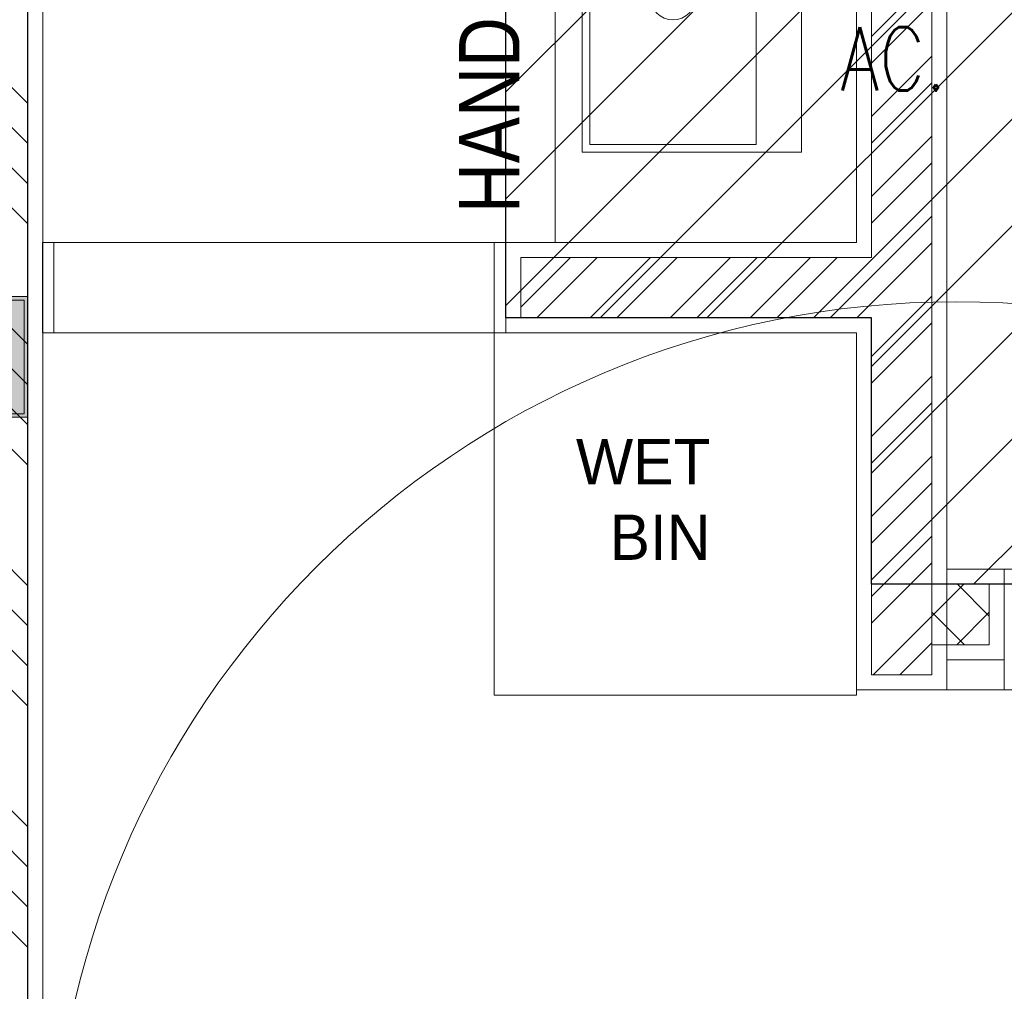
# Model space of a CAD drawing. Header units: millimetres. Extents: x -226731 to 126254, y -16359 to 60195.
# Tile 61 of 256: x -164022 to -162390, y 14534 to 16144. Entities that reach past the tile are written whole.
import ezdxf
from ezdxf.lldxf.tags import DXFTag

# ---------------------------------------------------------------- set-up
doc = ezdxf.new("R2010")
doc.units = ezdxf.units.MM
doc.header["$LTSCALE"] = 0.1
doc.header["$MEASUREMENT"] = 0
doc.linetypes.add('DASHED2', pattern=[0.375, 0.25, -0.125])
for name, color, linetype, lineweight in [('-P-Text', 7, 'Continuous', 18), ('0_CCE_ FF_SIDE WALL SPRINKLER', 6, 'Continuous', 0), ('ceiling hatch', 9, 'Continuous', 5), ('COLUMN', 5, 'Continuous', 0), ('COUNTER', 50, 'Continuous', 5), ('DIM', 142, 'Continuous', 9), ('Dominos Jalandhar - Xbase$0$I-FURN', 25, 'Continuous', 5), ('EQUIPMENTS', 30, 'Continuous', 9), ('Furniture_Finish', 200, 'Continuous', 0), ('HATCH', 9, 'Continuous', 0), ('S2-Civil plan', 5, 'Continuous', 5), ('SPRINKLER COVERAGE AREA', 1, 'Continuous', 9), ('TEXT', 70, 'Continuous', 5), ('WALLS', 1, 'Continuous', 5)]:
    doc.layers.add(name, color=color, linetype=linetype, lineweight=lineweight)
for name, color, linetype in [('0_CCE_PL Domestic pipe', 5, 'DOMESTIC_LINE'), ('FIRE FIGHTING SERVICES', 5, 'Continuous'), ('NPC-P-Waste Water Pipe', 5, 'Continuous')]:
    doc.layers.add(name, color=color, linetype=linetype)
doc.styles.add('ARIAL', font='arial.ttf')
doc.styles.add('Dominos CV Raman - X base$0$50', font='arial.ttf', dxfattribs={"height": 75})
doc.styles.add('romance', font='romans.shx', dxfattribs={"width": 0.8})
doc.styles.get("Standard").update_dxf_attribs({"font": 'ARIALN.TTF'})
tags = doc.linetypes.add('DASH', pattern=[0.35, 0.25, -0.1]).pattern_tags.tags
tags[6:7] = [DXFTag(74, 4), DXFTag(75, 0), DXFTag(340, '0'), DXFTag(46, 1.0), DXFTag(50, 0.0), DXFTag(44, 0.0), DXFTag(45, 0.0)]
tags[4:5] = [DXFTag(74, 4), DXFTag(75, 0), DXFTag(340, '0'), DXFTag(46, 1.0), DXFTag(50, 0.0), DXFTag(44, 0.0), DXFTag(45, 0.0)]
doc.linetypes.add('DOMESTIC_LINE', pattern='A,0.5,-0.2,["DWS",ARIAL,S=0.1,R=0,X=-0.1,Y=-0.05],-0.25', length=0.95)

# ---------------------------------------------------------------- blocks, each defined once
blk = doc.blocks.new('washbasin')
at = {"layer": 'DIM', "color": 8}
for points in [[(-227434.55, -32227.617), (-227414.05, -32227.617), (-227414.05, -32242.117), (-227434.55, -32242.117)], [(-227434.05, -32230.617), (-227414.55, -32230.617), (-227414.55, -32241.617), (-227434.05, -32241.617)]]:
    blk.add_lwpolyline(points, close=True, dxfattribs=at)
for centre, radius in [((-227424.3, -32229.367), 0.5), ((-227424.3, -32236.117), 1.5)]:
    blk.add_circle(centre, radius, dxfattribs=at)
blk = doc.blocks.new('A$C24A0312C')
at = {"layer": 'COLUMN', "linetype": 'Continuous'}
h = blk.add_hatch(color=8, dxfattribs=at)
h.dxf.hatch_style = 1
h.paths.add_polyline_path([(-100, 100), (100, 100), (100, -100), (-100, -100)])
h.paths.add_polyline_path([(94, 94), (-94, 94), (-94, -94), (94, -94)], flags=16)
at = {"layer": 'HATCH'}
h = blk.add_hatch(color=8, dxfattribs=at)
h.dxf.hatch_style = 1
h.paths.add_polyline_path([(94, 94), (-94, 94), (-94, -94), (94, -94)])
at = {"layer": 'COLUMN', "color": 8, "linetype": 'Continuous'}
for points in [[(100, 100), (-100, 100), (-100, -100), (100, -100)], [(94, 94), (-94, 94), (-94, -94), (94, -94)]]:
    blk.add_lwpolyline(points, close=True, dxfattribs=at)
blk = doc.blocks.new('A$C643D7E06')
at = {"layer": '-P-Text', "color": 0, "linetype": 'Continuous', "insert": (2189.3, 5431.6, 0), "char_height": 105, "width": 217.499, "attachment_point": 1, "style": 'romance'}
blk.add_mtext('AC.', dxfattribs=at)
blk = doc.blocks.new('A$C67E6678E')
at = {"layer": 'NPC-P-Waste Water Pipe', "true_color": 0xcd6928}
h = blk.add_hatch(dxfattribs=at)
h.set_pattern_fill('ANSI31', color=32, scale=1000)
h.set_pattern_definition([(45, (164851.16, -10699.63), (-88.38835, 88.38835), [])])
h.paths.add_polyline_path([(10643.2, 4336.7), (6342.1, 4336.7), (6342.1, 4814.1), (5642.5, 4814.1), (5642.5, 4508.5), (2241, 4508.5), (2241, 4950), (1634.9, 4950), (1634.9, 6045.3), (842.5, 6045.3), (842.5, 10025), (10643.2, 10025)])
at = {"layer": 'NPC-P-Waste Water Pipe', "color": 32, "true_color": 0xcd6928}
blk.add_lwpolyline([(10643.2, 4336.7), (6342.1, 4336.7), (6342.1, 4814.1), (5642.5, 4814.1), (5642.5, 4508.5), (2241, 4508.5), (2241, 4950), (1634.9, 4950), (1634.9, 6045.3), (842.5, 6045.3), (842.5, 10025), (10643.2, 10025)], close=True, dxfattribs=at)
blk = doc.blocks.new('A$C2AD535C3')
at = {"layer": 'SPRINKLER COVERAGE AREA', "color": 1}
blk.add_circle((0, 0), 2500, dxfattribs=at)
blk = doc.blocks.new('G$C3584CA52')
at = {"layer": '0_CCE_ FF_SIDE WALL SPRINKLER', "color": 240, "xscale": -0.6, "yscale": 0.6, "zscale": 0.6}
blk.add_blockref('A$C2AD535C3', (548.8, -7044.2), dxfattribs=at)

msp = doc.modelspace()

# ---------------------------------------------------------------- hatches: boundary and pattern name
at = {"layer": 'S2-Civil plan', "lineweight": 0}
h = msp.add_hatch(dxfattribs=at)
h.set_pattern_fill('ANSI34', color=8, scale=376.656735, angle=90)
h.set_pattern_definition([(135, (-23958, 0), (-199.7524, -199.7524), []), (135, (-23958, 66.58), (-199.7524, -199.7524), []), (135, (-23958, 133.17), (-199.7524, -199.7524), []), (135, (-23958, 199.75), (-199.7524, -199.7524), [])])
h.paths.add_polyline_path([(-164208.7, 10699.6), (-164008.7, 10699.6), (-164008.7, 20699.2), (-164208.7, 20699.2)])
at = {"layer": 'S2-Civil plan', "ltscale": 100}
h = msp.add_hatch(dxfattribs=at)
h.set_pattern_fill('ANSI32', color=8, scale=250, angle=180, style=0)
h.set_pattern_definition([(225, (-23958, 0), (66.29126, -66.29126), []), (225, (-24002.19, 5e-15), (66.29126, -66.29126), [])])
h.paths.add_polyline_path([(-164008.7, 16719.9), (-162510.2, 16719.9), (-162510.2, 15058.1), (-162610.2, 15058.1), (-162610.2, 15649.6), (-163191.3, 15649.6), (-163191.3, 15749.6), (-162610.2, 15749.6), (-162610.2, 16619.9), (-164008.7, 16619.9)])
h = msp.add_hatch(dxfattribs=at)
h.set_pattern_fill('ANSI37', color=8, scale=500, angle=180, style=0)
h.set_pattern_definition([(225, (-23958, 0), (44.194174, -44.194174), []), (315, (-23958, 0), (44.194174, 44.194174), [])])
h.paths.add_polyline_path([(-162510.2, 15108.1), (-162415.1, 15108.1), (-162415.1, 15208.1), (-162510.2, 15208.1)])

# ---------------------------------------------------------------- linework, layer by layer
at = {"layer": 'ceiling hatch', "color": 8}
for points in [[(-163984.1, 15774.6), (-163965.1, 15774.6), (-163965.1, 15624.6), (-163984.1, 15624.6)], [(-163235.3, 15774.6), (-163216.3, 15774.6), (-163216.3, 15624.6), (-163235.3, 15624.6)]]:
    msp.add_lwpolyline(points, close=True, dxfattribs=at)
at = {"layer": 'COUNTER', "color": 8}
msp.add_lwpolyline([(-162390.1, 15233.1), (-161589.9, 15233.1), (-161589.9, 15033.1), (-162390.1, 15033.1)], close=True, dxfattribs=at)
at = {"layer": 'Dominos Jalandhar - Xbase$0$I-FURN', "color": 8}
msp.add_lwpolyline([(-163134.7, 16594.9), (-163134.7, 15774.6), (-162635.2, 15774.6), (-162635.2, 16594.9)], close=True, dxfattribs=at)
at = {"layer": 'Dominos Jalandhar - Xbase$0$I-FURN', "color": 8, "lineweight": 0, "ltscale": 100}
for points in [[(-162390.1, 15233.1), (-162485.2, 15233.1), (-162485.2, 15033.1), (-162390.1, 15033.1)], [(-161589.9, 15033.1), (-162390.1, 15033.1), (-162390.1, 15233.1), (-161589.9, 15233.1)]]:
    msp.add_lwpolyline(points, close=True, dxfattribs=at)
at = {"layer": 'EQUIPMENTS', "color": 8}
msp.add_lwpolyline([(-162635.2, 15024.5), (-163235.3, 15024.5), (-163235.3, 15624.6), (-162635.2, 15624.6)], close=True, dxfattribs=at)
at = {"layer": 'Furniture_Finish', "color": 8, "lineweight": 0, "ltscale": 100}
msp.add_line((-162485.2, 15033.1), (-159208.7, 15033.1), dxfattribs=at)
at = {"layer": 'HATCH', "color": 8, "linetype": 'DASH', "ltscale": 100}
for p, q in [((-163965.1, 15774.6), (-163235.3, 15774.6)), ((-163235.3, 15624.6), (-163965.1, 15624.6))]:
    msp.add_line(p, q, dxfattribs=at)
at = {"layer": 'S2-Civil plan', "color": 8, "const_width": 2}
msp.add_lwpolyline([(-164008.7, 10499.6), (-164008.7, 20724.6), (-164208.7, 20724.6), (-164208.7, 10499.6)], close=True, dxfattribs=at)
at = {"layer": 'S2-Civil plan', "color": 8}
msp.add_lwpolyline([(-164008.7, 16719.9), (-162510.2, 16719.9), (-162510.2, 15058.1), (-162610.2, 15058.1), (-162610.2, 15649.6), (-163191.3, 15649.6), (-163191.3, 15749.6), (-162610.2, 15749.6), (-162610.2, 16619.9), (-164008.7, 16619.9)], close=True, dxfattribs=at)
at = {"layer": 'S2-Civil plan', "color": 8, "linetype": 'DASHED2', "lineweight": 0, "ltscale": 5}
msp.add_lwpolyline([(-162510.2, 15108.1), (-162415.1, 15108.1), (-162415.1, 15208.1), (-162510.2, 15208.1)], close=True, dxfattribs=at)
at = {"layer": 'WALLS', "color": 8, "ltscale": 1.2}
msp.add_lwpolyline([(-163983.7, 10699.6), (-163983.7, 16594.9), (-162635.2, 16594.9), (-162635.2, 15774.6), (-163216.3, 15774.6), (-163216.3, 15624.6), (-162635.2, 15624.6), (-162635.2, 15033.1), (-162485.2, 15033.1), (-162485.2, 15083.1), (-162390.1, 15083.1), (-162390.1, 15233.1), (-162485.2, 15233.1), (-162485.2, 16744.9), (-163983.7, 16744.9), (-163983.7, 18644.5), (-162751.3, 18644.5), (-162751.3, 18794.5), (-163983.7, 18794.5), (-163983.7, 20724.6)], dxfattribs=at)

# ---------------------------------------------------------------- block references
at = {"layer": '0_CCE_PL Domestic pipe', "color": 0}
msp.add_blockref('A$C643D7E06', (-164851.2, 10699.6), dxfattribs=at)
at = {"layer": 'COLUMN', "color": 8, "linetype": 'Continuous'}
msp.add_blockref('A$C24A0312C', (-164108.7, 15584.8), dxfattribs=at)
at = {"layer": 'DIM', "color": 8, "xscale": -25.0738678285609, "yscale": 25.0738678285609, "zscale": 25.0738678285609, "rotation": 270}
msp.add_blockref('washbasin', (645345, 5718587.8), dxfattribs=at)
at = {"layer": 'FIRE FIGHTING SERVICES'}
msp.add_blockref('G$C3584CA52', (-163018.3, 21220.5), dxfattribs=at)
at = {"layer": 'NPC-P-Waste Water Pipe', "color": 0}
msp.add_blockref('A$C67E6678E', (-164851.2, 10699.6), dxfattribs=at)

# ---------------------------------------------------------------- texts
at = {"layer": 'TEXT', "color": 8, "insert": (-163293.7, 15378.7), "char_height": 100, "width": 1570.504, "attachment_point": 1, "rotation": 90}
msp.add_mtext('\\pi444.495;HAND WASH', dxfattribs=at)
at = {"layer": 'TEXT', "color": 8, "lineweight": 0, "ltscale": 100, "insert": (-162877.1, 15448.6), "char_height": 75, "width": 399.821, "attachment_point": 3, "style": 'Dominos CV Raman - X base$0$50'}
msp.add_mtext('{\\fArtifakt Element|b0|i0|c0|p34;WET\\PBIN}', dxfattribs=at)

doc.saveas('drawing.dxf')
